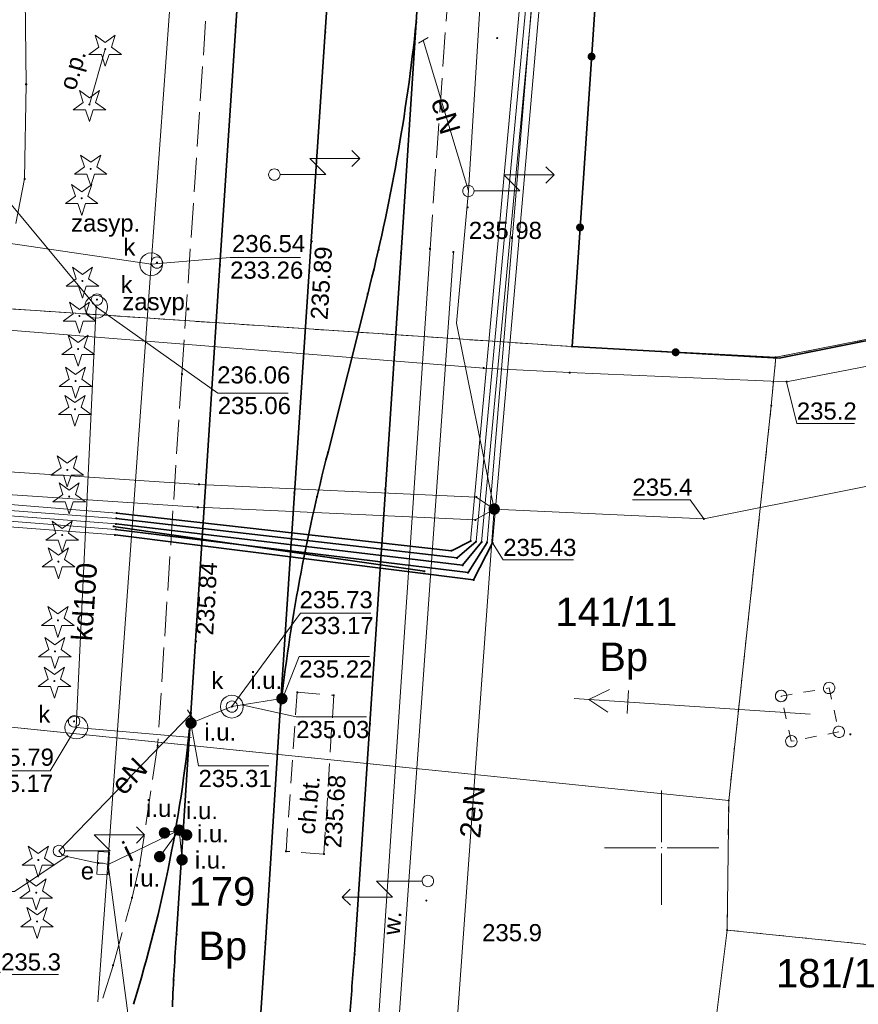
# Model space of a CAD drawing. Header units: metres. Extents: x 6603648 to 6604252, y 5739748 to 5740166.
# Tile 86 of 114: x 6604172 to 6604209, y 5739793 to 5739836. Entities that reach past the tile are written whole.
import ezdxf
from ezdxf.enums import TextEntityAlignment as Align

# ---------------------------------------------------------------- set-up
doc = ezdxf.new("R2010")
doc.units = ezdxf.units.M
doc.header["$PDSIZE"] = 0.75
for name, pattern in [('ARK_LIN', [50, 50, 0]), ('PRZER1-1', [1, 0.5, -0.5]), ('PRZER2-1', [1.5, 1, -0.5]), ('PRZER3-1', [2, 1.5, -0.5])]:
    doc.linetypes.add(name, pattern=pattern)
doc.layers.get('0').update_dxf_attribs({"linetype": 'CONTINUOUS'})
for name, color, linetype, lineweight, true_color in [('GEPPGD', 7, 'CONTINUOUS', 18, 0x008000), ('GESDZI', 7, 'CONTINUOUS', 18, 0x008000), ('GESDZI_O', 7, 'CONTINUOUS', 18, 0x008000), ('GESUZY', 7, 'CONTINUOUS', 18, 0x008000), ('GESUZY_O', 7, 'CONTINUOUS', 18, 0x008000), ('GSLKOG', 7, 'CONTINUOUS', 35, 0x0a0909), ('GSLKOU', 7, 'CONTINUOUS', 18, 0x0a0909), ('GSLRIN', 7, 'CONTINUOUS', 18, 0x0a0909), ('GSLRIN_O', 7, 'CONTINUOUS', 18, 0x0a0909), ('GSLTTR', 7, 'CONTINUOUS', 35, 0x0a0909), ('GSPPRB', 7, 'CONTINUOUS', 18, 0x0a0909), ('GSPRDI', 7, 'CONTINUOUS', 18, 0x008000), ('GSPWPN', 7, 'CONTINUOUS', 13, 0x0a0909), ('GSPWPN_O', 7, 'CONTINUOUS', 13, 0x0a0909), ('GSPWPS', 7, 'CONTINUOUS', 13, 0x0a0909), ('GSPWPS_O', 7, 'CONTINUOUS', 13, 0x0a0909), ('GSSKOD', 7, 'CONTINUOUS', 18, 0x0a0909), ('GSSKOD_O', 7, 'CONTINUOUS', 18, 0x0a0909), ('GSSPDR', 7, 'CONTINUOUS', 18, 0x0a0909), ('GSSPDR_O', 7, 'CONTINUOUS', 18, 0x0a0909), ('GULENN', 1, 'CONTINUOUS', 18, 0xff0000), ('GULENN_O', 1, 'CONTINUOUS', 18, 0xff0000), ('GULEOR', 1, 'CONTINUOUS', 35, 0xff0000), ('GULESN', 1, 'CONTINUOUS', 18, 0xff0000), ('GULEWN', 1, 'CONTINUOUS', 18, 0xff0000), ('GULIPR', 7, 'CONTINUOUS', 18, 0x0a0909), ('GULIPR_O', 7, 'CONTINUOUS', 18, 0x0a0909), ('GULKDP', 7, 'CONTINUOUS', 18, 0x803300), ('GULKDP_O', 7, 'CONTINUOUS', 18, 0x803300), ('GUPESE', 7, 'CONTINUOUS', 18, 0x0a0909), ('GUPESE_O', 7, 'CONTINUOUS', 18, 0x0a0909), ('GUPEZC', 7, 'CONTINUOUS', 18, 0x0a0909), ('GUPISL', 7, 'CONTINUOUS', 18, 0x0a0909), ('GUPKSD', 7, 'CONTINUOUS', 18, 0x803300), ('GUPKWZ', 7, 'CONTINUOUS', 18, 0x0a0909), ('GUPKWZ_O', 7, 'CONTINUOUS', 18, 0x0a0909), ('GUSISL', 7, 'CONTINUOUS', 18, 0x0a0909)]:
    doc.layers.add(name, color=color, linetype=linetype, lineweight=lineweight, true_color=true_color)
for name, color, linetype, true_color in [('GUPESH', 1, 'CONTINUOUS', 0xff0000), ('GUPESH_O', 1, 'CONTINUOUS', 0xff0000), ('GUPEUI', 7, 'CONTINUOUS', 0x0a0909), ('GUPISH', 7, 'CONTINUOUS', 0x0a0909), ('GUPISH_O', 7, 'CONTINUOUS', 0x0a0909), ('GUPKSH', 7, 'CONTINUOUS', 0x803300), ('GUPKSH_O', 7, 'CONTINUOUS', 0x803300), ('GUPKUI', 7, 'CONTINUOUS', 0x0a0909), ('GUPKUI_O', 7, 'CONTINUOUS', 0x0a0909), ('GUPXUI', 7, 'CONTINUOUS', 0x0a0909), ('GUPXUI_O', 7, 'CONTINUOUS', 0x0a0909)]:
    doc.layers.add(name, color=color, linetype=linetype, true_color=true_color)
doc.layers.add('PKT_ARK', color=7, linetype='ARK_LIN', lineweight=18)
doc.styles.add('Arial', font='arial.ttf')

# ---------------------------------------------------------------- blocks, each defined once
blk = doc.blocks.new('GSPPRB0')
at = {"color": 0, "lineweight": 18}
blk.add_lwpolyline([(-0.007955, 0.0225), (0.007955, 0.0225), (0.0225, 0.007955), (0.0225, -0.007955), (0.007955, -0.0225), (-0.007955, -0.0225), (-0.0225, -0.007955), (-0.0225, 0.007955)], close=True, dxfattribs=at)
blk = doc.blocks.new('GSPWPN1')
blk.add_hatch(color=0).paths.add_polyline_path([(0, 0.045), (-0.011647, 0.043467), (-0.0225, 0.038971), (-0.03182, 0.03182), (-0.038971, 0.0225), (-0.043467, 0.011647), (-0.045, 0), (-0.043467, -0.011647), (-0.038971, -0.0225), (-0.03182, -0.03182), (-0.0225, -0.038971), (-0.011647, -0.043467), (0, -0.045), (0.011647, -0.043467), (0.0225, -0.038971), (0.03182, -0.03182), (0.038971, -0.0225), (0.043467, -0.011647), (0.045, 0), (0.043467, 0.011647), (0.038971, 0.0225), (0.03182, 0.03182), (0.0225, 0.038971), (0.011647, 0.043467)])
blk = doc.blocks.new('GSPWPS1')
blk.add_hatch(color=0).paths.add_polyline_path([(0, 0.045), (-0.011647, 0.043467), (-0.0225, 0.038971), (-0.03182, 0.03182), (-0.038971, 0.0225), (-0.043467, 0.011647), (-0.045, 0), (-0.043467, -0.011647), (-0.038971, -0.0225), (-0.03182, -0.03182), (-0.0225, -0.038971), (-0.011647, -0.043467), (0, -0.045), (0.011647, -0.043467), (0.0225, -0.038971), (0.03182, -0.03182), (0.038971, -0.0225), (0.043467, -0.011647), (0.045, 0), (0.043467, 0.011647), (0.038971, 0.0225), (0.03182, 0.03182), (0.0225, 0.038971), (0.011647, 0.043467)])
blk = doc.blocks.new('GUPISL1_5')
at = {"color": 0}
for points in [[(3.396745, 1.05234), (3.75, 0.7), (3.396745, 0.34766)], [(0.25, 0), (2.25, 0), (1.55, 0.7), (3.75, 0.7)]]:
    blk.add_lwpolyline(points, dxfattribs=at)
blk.add_lwpolyline([(0.25, 0), (0.241481, -0.064705), (0.216506, -0.125), (0.176777, -0.176777), (0.125, -0.216506), (0.064705, -0.241481), (0, -0.25), (-0.064705, -0.241481), (-0.125, -0.216506), (-0.176777, -0.176777), (-0.216506, -0.125), (-0.241481, -0.064705), (-0.25, 0), (-0.241481, 0.064705), (-0.216506, 0.125), (-0.176777, 0.176777), (-0.125, 0.216506), (-0.064705, 0.241481), (0, 0.25), (0.064705, 0.241481), (0.125, 0.216506), (0.176777, 0.176777), (0.216506, 0.125), (0.241481, 0.064705)], close=True, dxfattribs=at)
blk = doc.blocks.new('GUPESH1')
blk.add_hatch(color=0).paths.add_polyline_path([(0, 0.045), (-0.011647, 0.043467), (-0.0225, 0.038971), (-0.03182, 0.03182), (-0.038971, 0.0225), (-0.043467, 0.011647), (-0.045, 0), (-0.043467, -0.011647), (-0.038971, -0.0225), (-0.03182, -0.03182), (-0.0225, -0.038971), (-0.011647, -0.043467), (0, -0.045), (0.011647, -0.043467), (0.0225, -0.038971), (0.03182, -0.03182), (0.038971, -0.0225), (0.043467, -0.011647), (0.045, 0), (0.043467, 0.011647), (0.038971, 0.0225), (0.03182, 0.03182), (0.0225, 0.038971), (0.011647, 0.043467)])
blk = doc.blocks.new('GUPEUI1')
blk.add_hatch(color=0).paths.add_polyline_path([(0, 0.25), (-0.064705, 0.241481), (-0.125, 0.216506), (-0.176777, 0.176777), (-0.216506, 0.125), (-0.241481, 0.064705), (-0.25, 0), (-0.241481, -0.064705), (-0.216506, -0.125), (-0.176777, -0.176777), (-0.125, -0.216506), (-0.064705, -0.241481), (0, -0.25), (0.064705, -0.241481), (0.125, -0.216506), (0.176777, -0.176777), (0.216506, -0.125), (0.241481, -0.064705), (0.25, 0), (0.241481, 0.064705), (0.216506, 0.125), (0.176777, 0.176777), (0.125, 0.216506), (0.064705, 0.241481)])
blk = doc.blocks.new('GSPRDI1')
blk.add_hatch(color=0).paths.add_polyline_path([(-0.045, 0), (-0.042798, -0.013906), (-0.036406, -0.02645), (-0.02645, -0.036406), (-0.013906, -0.042798), (0, -0.045), (0.013906, -0.042798), (0.02645, -0.036406), (0.036406, -0.02645), (0.042798, -0.013906), (0.045, 0), (0.042798, 0.013906), (0.036406, 0.02645), (0.02645, 0.036406), (0.013906, 0.042798), (0, 0.045), (-0.013906, 0.042798), (-0.02645, 0.036406), (-0.036406, 0.02645), (-0.042798, 0.013906)])
at = {"color": 0}
blk.add_lwpolyline([(0.088531, -0.272471), (-0.231778, -0.713338), (-0.231778, -0.168396), (-0.750048, 0), (-0.231778, 0.168396), (-0.231778, 0.713338), (0.088531, 0.272471), (0.606801, 0.440867), (0.286493, 0), (0.606801, -0.440867)], close=True, dxfattribs=at)
blk = doc.blocks.new('GUPKWZ1_1')
at = {"color": 0}
blk.add_lwpolyline([(0.25, 0), (0.241481, -0.064705), (0.216506, -0.125), (0.176777, -0.176777), (0.125, -0.216506), (0.064705, -0.241481), (0, -0.25), (-0.064705, -0.241481), (-0.125, -0.216506), (-0.176777, -0.176777), (-0.216506, -0.125), (-0.241481, -0.064705), (-0.25, 0), (-0.241481, 0.064705), (-0.216506, 0.125), (-0.176777, 0.176777), (-0.125, 0.216506), (-0.064705, 0.241481), (0, 0.25), (0.064705, 0.241481), (0.125, 0.216506), (0.176777, 0.176777), (0.216506, 0.125), (0.241481, 0.064705)], close=True, dxfattribs=at)
blk = doc.blocks.new('GUPKSD1_1')
at = {"color": 0}
blk.add_lwpolyline([(0.5, 0), (0.482963, -0.12941), (0.433013, -0.25), (0.353553, -0.353553), (0.25, -0.433013), (0.12941, -0.482963), (0, -0.5), (-0.12941, -0.482963), (-0.25, -0.433013), (-0.353553, -0.353553), (-0.433013, -0.25), (-0.482963, -0.12941), (-0.5, 0), (-0.482963, 0.12941), (-0.433013, 0.25), (-0.353553, 0.353553), (-0.25, 0.433013), (-0.12941, 0.482963), (0, 0.5), (0.12941, 0.482963), (0.25, 0.433013), (0.353553, 0.353553), (0.433013, 0.25), (0.482963, 0.12941)], close=True, dxfattribs=at)
blk = doc.blocks.new('GUPEZC1')
at = {"color": 0}
blk.add_lwpolyline([(0, 0.25), (0, -0.25)], dxfattribs=at)
blk = doc.blocks.new('GEPPGD1_2')
blk.add_hatch(color=0).paths.add_polyline_path([(-0.045, 0), (-0.042798, -0.013906), (-0.036406, -0.02645), (-0.02645, -0.036406), (-0.013906, -0.042798), (0, -0.045), (0.013906, -0.042798), (0.02645, -0.036406), (0.036406, -0.02645), (0.042798, -0.013906), (0.045, 0), (0.042798, 0.013906), (0.036406, 0.02645), (0.02645, 0.036406), (0.013906, 0.042798), (0, 0.045), (-0.013906, 0.042798), (-0.02645, 0.036406), (-0.036406, 0.02645), (-0.042798, 0.013906)])
blk = doc.blocks.new('GUPKSH1')
blk.add_hatch(color=0).paths.add_polyline_path([(0, 0.045), (-0.011647, 0.043467), (-0.0225, 0.038971), (-0.03182, 0.03182), (-0.038971, 0.0225), (-0.043467, 0.011647), (-0.045, 0), (-0.043467, -0.011647), (-0.038971, -0.0225), (-0.03182, -0.03182), (-0.0225, -0.038971), (-0.011647, -0.043467), (0, -0.045), (0.011647, -0.043467), (0.0225, -0.038971), (0.03182, -0.03182), (0.038971, -0.0225), (0.043467, -0.011647), (0.045, 0), (0.043467, 0.011647), (0.038971, 0.0225), (0.03182, 0.03182), (0.0225, 0.038971), (0.011647, 0.043467)])
blk = doc.blocks.new('GULEWN1')
at = {"color": 0}
for points in [[(8, 0.5), (8, -0.5)], [(8.841081, 0.5), (9.707107, 0), (8.841081, -0.5)], [(0, 0), (10.35, 0)]]:
    blk.add_lwpolyline(points, dxfattribs=at)
blk = doc.blocks.new('GSLKOG2')
blk.add_hatch(color=0).paths.add_polyline_path([(0, 0.175), (-0.045293, 0.169037), (-0.0875, 0.151554), (-0.123744, 0.123744), (-0.151554, 0.0875), (-0.169037, 0.045293), (-0.175, 0), (-0.169037, -0.045293), (-0.151554, -0.0875), (-0.123744, -0.123744), (-0.0875, -0.151554), (-0.045293, -0.169037), (0, -0.175), (0.045293, -0.169037), (0.0875, -0.151554), (0.123744, -0.123744), (0.151554, -0.0875), (0.169037, -0.045293), (0.175, 0), (0.169037, 0.045293), (0.151554, 0.0875), (0.123744, 0.123744), (0.0875, 0.151554), (0.045293, 0.169037)])
blk = doc.blocks.new('GUSISL2_1')
at = {"color": 0}
blk.add_lwpolyline([(0.25, 0), (0.241481, -0.064705), (0.216506, -0.125), (0.176777, -0.176777), (0.125, -0.216506), (0.064705, -0.241481), (0, -0.25), (-0.064705, -0.241481), (-0.125, -0.216506), (-0.176777, -0.176777), (-0.216506, -0.125), (-0.241481, -0.064705), (-0.25, 0), (-0.241481, 0.064705), (-0.216506, 0.125), (-0.176777, 0.176777), (-0.125, 0.216506), (-0.064705, 0.241481), (0, 0.25), (0.064705, 0.241481), (0.125, 0.216506), (0.176777, 0.176777), (0.216506, 0.125), (0.241481, 0.064705)], close=True, dxfattribs=at)
blk = doc.blocks.new('ASS_SYM', base_point=(826.5, 303.25))
at = {"layer": 'PKT_ARK'}
for p, q in [((826.5, 303.5), (826.5, 305.75)), ((826.25, 303.25), (824, 303.25)), ((826.75, 303.25), (829, 303.25)), ((826.5, 303), (826.5, 300.75))]:
    blk.add_line(p, q, dxfattribs=at)
blk.add_point((826.5, 303.25), dxfattribs=at)
blk.add_point((826.5, 303.25), dxfattribs=at)
blk = doc.blocks.new('GUPXUI1')
blk.add_hatch(color=0).paths.add_polyline_path([(0, 0.25), (-0.064705, 0.241481), (-0.125, 0.216506), (-0.176777, 0.176777), (-0.216506, 0.125), (-0.241481, 0.064705), (-0.25, 0), (-0.241481, -0.064705), (-0.216506, -0.125), (-0.176777, -0.176777), (-0.125, -0.216506), (-0.064705, -0.241481), (0, -0.25), (0.064705, -0.241481), (0.125, -0.216506), (0.176777, -0.176777), (0.216506, -0.125), (0.241481, -0.064705), (0.25, 0), (0.241481, 0.064705), (0.216506, 0.125), (0.176777, 0.176777), (0.125, 0.216506), (0.064705, 0.241481)])
blk = doc.blocks.new('GUPESE1')
at = {"color": 0}
blk.add_lwpolyline([(-0.5, -0.25), (-0.5, 0.25), (0.5, 0.25), (0.5, -0.25)], close=True, dxfattribs=at)
blk = doc.blocks.new('GUPISH1')
blk.add_hatch(color=0).paths.add_polyline_path([(0, 0.045), (-0.011647, 0.043467), (-0.0225, 0.038971), (-0.03182, 0.03182), (-0.038971, 0.0225), (-0.043467, 0.011647), (-0.045, 0), (-0.043467, -0.011647), (-0.038971, -0.0225), (-0.03182, -0.03182), (-0.0225, -0.038971), (-0.011647, -0.043467), (0, -0.045), (0.011647, -0.043467), (0.0225, -0.038971), (0.03182, -0.03182), (0.038971, -0.0225), (0.043467, -0.011647), (0.045, 0), (0.043467, 0.011647), (0.038971, 0.0225), (0.03182, 0.03182), (0.0225, 0.038971), (0.011647, 0.043467)])
blk = doc.blocks.new('GUPKUI1')
blk.add_hatch(color=0).paths.add_polyline_path([(0, 0.25), (-0.064705, 0.241481), (-0.125, 0.216506), (-0.176777, 0.176777), (-0.216506, 0.125), (-0.241481, 0.064705), (-0.25, 0), (-0.241481, -0.064705), (-0.216506, -0.125), (-0.176777, -0.176777), (-0.125, -0.216506), (-0.064705, -0.241481), (0, -0.25), (0.064705, -0.241481), (0.125, -0.216506), (0.176777, -0.176777), (0.216506, -0.125), (0.241481, -0.064705), (0.25, 0), (0.241481, 0.064705), (0.216506, 0.125), (0.176777, 0.176777), (0.125, 0.216506), (0.064705, 0.241481)])

msp = doc.modelspace()

# ---------------------------------------------------------------- linework, layer by layer
at = {"layer": 'GESDZI', "color": 96, "linetype": 'Continuous', "lineweight": 18, "true_color": 0x008000}
for p, q in [((6604162.1, 5739806.24), (6604202.94, 5739802.07)), ((6604202.94, 5739802.07), (6604202.87, 5739796.39)), ((6604202.253, 5739791.448), (6604202.87, 5739796.39)), ((6604202.87, 5739796.39), (6604218.25, 5739794.82))]:
    msp.add_line(p, q, dxfattribs=at)
msp.add_lwpolyline([(6604226.418, 5739825.71), (6604205, 5739821.48), (6604196.08, 5739821.95), (6604198.07, 5739851.9), (6604198.87, 5739863.88), (6604199.76, 5739877.24), (6604201.1, 5739896.98), (6604202.44, 5739916.9), (6604203.44, 5739931.58), (6604203.8, 5739936.9), (6604205.14, 5739956.67), (6604205.71, 5739965.06), (6604208.38, 5740004.99), (6604211.14, 5740049.68), (6604225.19, 5740023.63), (6604238.131, 5739999.936)], dxfattribs=at)
for points in [[(6604196.08, 5739821.95), (6604163.88, 5739824.11), (6604151.94, 5739824.9), (6604128.92, 5739826.44), (6604129.12, 5739829.44), (6604131.15, 5739859.81), (6604131.95, 5739871.82), (6604134.09, 5739903.98), (6604135.4, 5739923.52), (6604136.19, 5739935.43), (6604162.47, 5739933.62), (6604172.74, 5739932.92), (6604174.97, 5739932.82), (6604197.3, 5739931.89), (6604203.44, 5739931.58), (6604202.44, 5739916.9), (6604201.1, 5739896.98), (6604199.76, 5739877.24), (6604198.87, 5739863.88), (6604198.07, 5739851.9)], [(6604202.94, 5739802.07), (6604162.1, 5739806.24), (6604163.88, 5739824.11), (6604196.08, 5739821.95), (6604205, 5739821.48), (6604204.8, 5739819.36)], [(6604202.94, 5739802.07), (6604162.1, 5739806.24), (6604163.88, 5739824.11), (6604196.08, 5739821.95), (6604205, 5739821.48), (6604204.8, 5739819.36)]]:
    msp.add_lwpolyline(points, close=True, dxfattribs=at)
at = {"layer": 'GESUZY', "color": 96, "linetype": 'PRZER1-1', "lineweight": 18, "true_color": 0x008000}
for points in [[(6604226.418, 5739825.71), (6604205, 5739821.48), (6604196.08, 5739821.95), (6604163.88, 5739824.11), (6604151.94, 5739824.9), (6604128.92, 5739826.44), (6604111.39, 5739827.61), (6604062.77, 5739830.84), (6604014.55, 5739834.06)], [(6604014.55, 5739834.06), (6604062.77, 5739830.84), (6604111.39, 5739827.61), (6604128.92, 5739826.44), (6604151.94, 5739824.9), (6604163.88, 5739824.11), (6604196.08, 5739821.95), (6604205, 5739821.48), (6604204.8, 5739819.36), (6604202.94, 5739802.07), (6604202.87, 5739796.39), (6604218.25, 5739794.82), (6604224.325, 5739794.2)]]:
    msp.add_lwpolyline(points, dxfattribs=at)
at = {"layer": 'GSLKOG', "color": 18, "linetype": 'Continuous', "lineweight": 35, "true_color": 0x0a0909}
msp.add_lwpolyline([(6604203.434, 5739931.663), (6604199.803, 5739877.279), (6604196.081, 5739821.954), (6604205.153, 5739821.446), (6604216.461, 5739823.703), (6604220.376, 5739824.491), (6604226.418, 5739825.699)], dxfattribs=at)
at = {"layer": 'GSLKOU', "color": 18, "linetype": 'PRZER3-1', "lineweight": 18, "true_color": 0x0a0909}
for points in [[(6604179.001, 5739820.741), (6604180.789, 5739847.292)], [(6604189.864, 5739826.23), (6604191.305, 5739846.643)], [(6604179.001, 5739820.741), (6604177.937, 5739804.467)], [(6604177.937, 5739804.467), (6604177.153, 5739799.21)], [(6604176.821, 5739797.813), (6604177.153, 5739799.21)], [(6604175.99, 5739794.846), (6604176.821, 5739797.813)], [(6604175.99, 5739794.846), (6604175.488, 5739793.237)]]:
    msp.add_lwpolyline(points, dxfattribs=at)
at = {"layer": 'GSLRIN', "color": 18, "linetype": 'Continuous', "lineweight": 18, "true_color": 0x0a0909}
msp.add_lwpolyline([(6604175.645, 5739834.977), (6604174.954, 5739832.552)], dxfattribs=at)
at = {"layer": 'GSLTTR', "color": 18, "linetype": 'Continuous', "lineweight": 35, "true_color": 0x0a0909}
for points in [[(6604196.58, 5740019.74, 0.000769), (6604198.72, 5740005.74, -0.02865), (6604199.54, 5739995.53, -0.020657), (6604199.33, 5739987.73), (6604198.71, 5739978.9), (6604197.66, 5739963.2), (6604196.69, 5739948.38), (6604195.64, 5739932.58), (6604194.62, 5739917.29), (6604189.92, 5739846.31), (6604189.26, 5739836.16)], [(6604189.26, 5739836.16, -0.036187), (6604187.14, 5739824.25), (6604185.4, 5739817.32, 0.036031), (6604183.31, 5739806.03)], [(6604189.26, 5739836.16), (6604188.6, 5739826.05), (6604187.91, 5739815.69), (6604187.23, 5739805.43), (6604186.56, 5739795.33, 0.005703), (6604186.351, 5739792.511)], [(6604179.4, 5739805.9, -0.052527), (6604176.882, 5739793.144)], [(6604179.4, 5739805.9), (6604178.77, 5739796.21, 0.010114), (6604178.587, 5739793.03)]]:
    msp.add_lwpolyline(points, format="xyb", dxfattribs=at)
for points in [[(6604179.4, 5739805.9), (6604180.67, 5739825.52), (6604181.36, 5739835.99), (6604182.09, 5739846.88), (6604185.647, 5739902.516), (6604186.9, 5739918.05), (6604187.92, 5739933.43), (6604188.92, 5739948.89), (6604189.91, 5739963.94), (6604190.85, 5739978.36), (6604191.56, 5739989.07)], [(6604193.62, 5739960.65), (6604192.83, 5739948.66), (6604191.77, 5739932.73), (6604190.75, 5739917.53), (6604189.595, 5739902.317), (6604188.191, 5739880.835), (6604186.432, 5739855.239), (6604186.02, 5739846.55), (6604185.28, 5739835.73), (6604184.58, 5739825.24), (6604183.93, 5739815.53), (6604183.31, 5739806.03)], [(6604183.31, 5739806.03), (6604182.66, 5739795.84), (6604182.457, 5739792.771)]]:
    msp.add_lwpolyline(points, dxfattribs=at)
at = {"layer": 'GSSKOD', "color": 18, "linetype": 'PRZER2-1', "lineweight": 18, "true_color": 0x0a0909}
msp.add_lwpolyline([(6604184.05, 5739806.81), (6604185.65, 5739806.68), (6604185.22, 5739799.72), (6604183.56, 5739799.84)], close=True, dxfattribs=at)
at = {"layer": 'GSSPDR', "color": 18, "linetype": 'Continuous', "lineweight": 18, "true_color": 0x0a0909}
msp.add_line((6604187.612, 5739792.427), (6604189.864, 5739826.23), dxfattribs=at)
msp.add_line((6604187.612, 5739792.427), (6604189.864, 5739826.23), dxfattribs=at)
msp.add_lwpolyline([(6604190.887, 5739826.091), (6604188.493, 5739792.368)], dxfattribs=at)
msp.add_lwpolyline([(6604190.887, 5739826.091), (6604188.493, 5739792.368)], dxfattribs=at)
at = {"layer": 'GULENN', "color": 1, "linetype": 'Continuous', "lineweight": 18, "true_color": 0xff0000}
for p, q in [((6604172.185, 5739833.437), (6604172.126, 5739837.887)), ((6604172.118, 5739829.295), (6604172.185, 5739833.437)), ((6604171.727, 5739827.347), (6604172.118, 5739829.295))]:
    msp.add_line(p, q, dxfattribs=at)
for points in [[(6604193.41, 5739858.868), (6604191.543, 5739828.764), (6604191.029, 5739822.973), (6604192.675, 5739814.832)], [(6604191.543, 5739828.764), (6604189.568, 5739835.364)], [(6603973.499, 5739830.243), (6604026.863, 5739825.176), (6604060.101, 5739824.187), (6604091.152, 5739821.03), (6604119.918, 5739819.905), (6604179.756, 5739815.914), (6604191.887, 5739815.357), (6604192.675, 5739814.832), (6604191.841, 5739814.358), (6604179.7, 5739814.915), (6604119.852, 5739818.907), (6604091.175, 5739819.879), (6604060.013, 5739823.177), (6604026.776, 5739824.131), (6603976.609, 5739828.962)], [(6604192.675, 5739814.832), (6604201.854, 5739814.398), (6604225.987, 5739819.221)], [(6604191.035, 5739792.198), (6604192.675, 5739814.832)], [(6604173.619, 5739799.859), (6604179.376, 5739805.831)], [(6604175.56, 5739799.32), (6604175.34, 5739799.33), (6604173.98, 5739799.62), (6604173.78, 5739799.68), (6604173.619, 5739799.859), (6604179.376, 5739805.831)]]:
    msp.add_lwpolyline(points, dxfattribs=at)
at = {"layer": 'GULEOR', "color": 1, "linetype": 'Continuous', "lineweight": 35, "true_color": 0xff0000}
for points in [[(6604176.15, 5739814.66), (6604190.8, 5739813.01), (6604191.64, 5739813.43)], [(6604176.01, 5739814.07), (6604189.62, 5739812.11)], [(6604176.12, 5739814.18), (6604191.29, 5739812.37), (6604192.12, 5739813.39)], [(6604176.13, 5739814.42), (6604191.05, 5739812.69), (6604191.88, 5739813.41)], [(6604176.08, 5739813.7), (6604191.77, 5739811.73), (6604192.6, 5739813.35)], [(6604176.1, 5739813.94), (6604191.53, 5739812.05), (6604192.36, 5739813.37)]]:
    msp.add_lwpolyline(points, dxfattribs=at)
at = {"layer": 'GULESN', "color": 1, "linetype": 'Continuous', "lineweight": 18, "true_color": 0xff0000}
for points in [[(6604026.45, 5739823.5), (6604051.96, 5739823.07), (6604056.14, 5739822.84), (6604061.28, 5739822.56), (6604155.65, 5739815.88), (6604156.86, 5739815.58), (6604171.29, 5739814.55), (6604176.12, 5739814.18), (6604191.29, 5739812.37), (6604192.12, 5739813.39), (6604197.15, 5739867.07), (6604196.52, 5739867.76), (6604195.409, 5739868.135)], [(6604026.49, 5739823.59), (6604051.97, 5739823.18), (6604056.14, 5739822.94), (6604061.29, 5739822.69), (6604155.65, 5739816.03), (6604156.89, 5739815.75), (6604171.3, 5739814.79), (6604176.13, 5739814.42), (6604191.05, 5739812.69), (6604191.88, 5739813.41), (6604196.86, 5739867.03), (6604196.46, 5739867.66), (6604195.396, 5739868.077)], [(6604026.52, 5739823.68), (6604051.97, 5739823.29), (6604056.14, 5739823.05), (6604061.3, 5739822.81), (6604155.65, 5739816.17), (6604156.92, 5739815.92), (6604171.31, 5739815.04), (6604176.15, 5739814.66), (6604190.8, 5739813.01), (6604191.64, 5739813.43), (6604196.56, 5739866.98), (6604196.4, 5739867.56), (6604195.383, 5739868.017)], [(6604026.38, 5739823.31), (6604051.95, 5739822.85), (6604056.13, 5739822.64), (6604061.26, 5739822.31), (6604155.65, 5739815.55), (6604156.8, 5739815.23), (6604171.27, 5739814.07), (6604176.08, 5739813.7), (6604191.77, 5739811.73), (6604192.6, 5739813.35), (6604196.43, 5739857.34), (6604193.86, 5739858.6), (6604193.41, 5739858.868)], [(6604026.41, 5739823.4), (6604051.95, 5739822.96), (6604056.13, 5739822.74), (6604061.27, 5739822.43), (6604155.65, 5739815.71), (6604156.83, 5739815.41), (6604171.28, 5739814.31), (6604176.1, 5739813.94), (6604191.53, 5739812.05), (6604192.36, 5739813.37), (6604195.98, 5739857.17), (6604193.86, 5739858.6), (6604193.41, 5739858.868)]]:
    msp.add_lwpolyline(points, dxfattribs=at)
at = {"layer": 'GULEWN', "color": 1, "linetype": 'Continuous', "lineweight": 18, "true_color": 0xff0000}
msp.add_lwpolyline([(6604226.335, 5739824.455), (6604205.474, 5739820.412), (6604195.974, 5739820.812), (6604192.209, 5739821.01), (6604138.811, 5739825.276), (6604128.843, 5739825.341), (6604126.841, 5739825.372), (6604113.368, 5739826.26), (6604083.426, 5739828.183), (6604053.491, 5739830.206), (6604029.54, 5739831.784)], dxfattribs=at)
at = {"layer": 'GULIPR', "color": 18, "linetype": 'Continuous', "lineweight": 18, "true_color": 0x0a0909}
for points in [[(6604175.56, 5739799.32), (6604175.78, 5739799.27), (6604178.88, 5739800.77)], [(6604178.88, 5739800.77), (6604178.03, 5739799.61)], [(6604178.88, 5739800.77), (6604178.24, 5739800.65)], [(6604178.88, 5739800.77), (6604179.01, 5739799.47)]]:
    msp.add_lwpolyline(points, dxfattribs=at)
at = {"layer": 'GULKDP', "color": 36, "linetype": 'Continuous', "lineweight": 18, "true_color": 0x803300}
for points in [[(6604184.416, 5739927.821), (6604181.953, 5739894.515), (6604180.468, 5739864.309), (6604178.575, 5739838.239), (6604177.655, 5739825.555), (6604175.32, 5739793.249)], [(6604177.655, 5739825.555), (6604149.875, 5739829.64)], [(6604179.421, 5739804.826), (6604174.381, 5739805.265), (6604175.251, 5739823.687), (6604170.865, 5739828.95)], [(6604181.19, 5739806.18), (6604183.38, 5739806.53)], [(6604179.4, 5739805.46), (6604181.19, 5739806.18)]]:
    msp.add_lwpolyline(points, dxfattribs=at)
at = {"layer": 'GUPESH_O', "color": 1, "linetype": 'Continuous', "lineweight": 13, "true_color": 0xff0000, "flags": 128}
for points in [[(6604205.474, 5739820.412), (6604205.921, 5739818.577), (6604208.441, 5739818.582)], [(6604201.854, 5739814.398), (6604201.246, 5739815.244), (6604198.726, 5739815.244)], [(6604192.6, 5739813.35), (6604193.069, 5739812.607), (6604196.149, 5739812.607)], [(6604173.981, 5739799.625), (6604171.671, 5739798.081), (6604169.151, 5739798.081)], [(6604170.129, 5739796.298), (6604171.087, 5739794.451), (6604173.607, 5739794.451)]]:
    msp.add_lwpolyline(points, dxfattribs=at)
at = {"layer": 'GUPISH_O', "color": 18, "linetype": 'Continuous', "lineweight": 13, "true_color": 0x0a0909, "flags": 128}
msp.add_lwpolyline([(6604175.78, 5739799.27), (6604176.769, 5739791.76), (6604179.849, 5739791.76)], dxfattribs=at)
at = {"layer": 'GUPKSH_O', "color": 36, "linetype": 'Continuous', "lineweight": 13, "true_color": 0x803300, "flags": 128}
for points in [[(6604177.655, 5739825.555), (6604181.112, 5739825.846), (6604184.192, 5739825.846)], [(6604175.251, 5739823.687), (6604180.572, 5739819.914), (6604183.652, 5739819.914)], [(6604181.19, 5739806.18), (6604184.192, 5739810.277), (6604187.272, 5739810.277)], [(6604183.406, 5739806.516), (6604184.139, 5739808.377), (6604187.219, 5739808.377)], [(6604181.681, 5739806.245), (6604184.005, 5739805.727), (6604187.085, 5739805.727)], [(6604179.4, 5739805.46), (6604179.729, 5739803.58), (6604182.809, 5739803.58)], [(6604173.243, 5739803.365), (6604174.381, 5739805.265)], [(6604170.163, 5739803.365), (6604173.243, 5739803.365)]]:
    msp.add_lwpolyline(points, dxfattribs=at)
at = {"layer": 'GUSISL', "color": 18, "linetype": 'PRZER1-1', "lineweight": 18, "true_color": 0x0a0909}
msp.add_lwpolyline([(6604205.23, 5739806.645), (6604207.334, 5739806.997), (6604207.762, 5739805.075), (6604205.68, 5739804.663)], close=True, dxfattribs=at)

# ---------------------------------------------------------------- block references
at = {"layer": 'GEPPGD', "color": 96, "linetype": 'Continuous', "lineweight": 18, "true_color": 0x008000, "rotation": 90}
for p in [(6604196.08, 5739821.95), (6604205, 5739821.48), (6604204.8, 5739819.36), (6604202.94, 5739802.07), (6604202.87, 5739796.39)]:
    msp.add_blockref('GEPPGD1_2', p, dxfattribs=at)
at = {"layer": 'GSLKOG', "color": 18, "linetype": 'Continuous', "lineweight": 35, "true_color": 0x0a0909}
for p, rotation in [((6604196.935, 5739834.65), 266.1516024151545), ((6604196.935, 5739834.65), 266.1516024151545), ((6604196.432, 5739827.167), 266.1516024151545), ((6604196.432, 5739827.167), 266.1516024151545), ((6604200.617, 5739821.7), 356.7938528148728), ((6604200.617, 5739821.7), 356.7938528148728)]:
    msp.add_blockref('GSLKOG2', p, dxfattribs=dict(at, rotation=rotation))
at = {"layer": 'GSPPRB', "color": 18, "linetype": 'Continuous', "lineweight": 18, "true_color": 0x0a0909, "rotation": 90}
for p in [(6604189.26, 5739836.16), (6604181.36, 5739835.99), (6604185.28, 5739835.73), (6604172.185, 5739833.437), (6604172.118, 5739829.295), (6604187.61, 5739826.2), (6604189.864, 5739826.23), (6604188.6, 5739826.05), (6604190.887, 5739826.091), (6604180.67, 5739825.52), (6604184.58, 5739825.24), (6604187.14, 5739824.25), (6604196.081, 5739821.954), (6604192.209, 5739821.01), (6604179.001, 5739820.741), (6604195.974, 5739820.812), (6604185.4, 5739817.32), (6604179.756, 5739815.914), (6604183.93, 5739815.53), (6604184.92, 5739815.38), (6604187.91, 5739815.69), (6604191.887, 5739815.357), (6604179.7, 5739814.915), (6604176.15, 5739814.66), (6604176.01, 5739814.07), (6604176.12, 5739814.18), (6604176.13, 5739814.42), (6604191.841, 5739814.358), (6604176.08, 5739813.7), (6604176.1, 5739813.94), (6604191.64, 5739813.43), (6604191.88, 5739813.41), (6604192.12, 5739813.39), (6604192.36, 5739813.37), (6604192.6, 5739813.35), (6604190.8, 5739813.01), (6604191.05, 5739812.69), (6604191.29, 5739812.37), (6604189.62, 5739812.11), (6604191.53, 5739812.05), (6604191.77, 5739811.73), (6604184.05, 5739806.81), (6604185.65, 5739806.68), (6604179.4, 5739805.9), (6604183.31, 5739806.03), (6604187.23, 5739805.43), (6604177.937, 5739804.467), (6604183.56, 5739799.84), (6604185.22, 5739799.72), (6604175.34, 5739799.33), (6604177.153, 5739799.21), (6604176.821, 5739797.813), (6604177.78, 5739796.35), (6604178.77, 5739796.21), (6604182.66, 5739795.84), (6604186.56, 5739795.33), (6604175.99, 5739794.846), (6604178.64, 5739794.21)]:
    msp.add_blockref('GSPPRB0', p, dxfattribs=at)
at = {"layer": 'GSPRDI', "color": 96, "linetype": 'Continuous', "lineweight": 18, "true_color": 0x008000, "rotation": 90}
for p in [(6604175.645, 5739834.977), (6604174.954, 5739832.552), (6604175.01, 5739829.733), (6604174.616, 5739828.445), (6604174.648, 5739824.825), (6604174.519, 5739823.292), (6604174.458, 5739821.84), (6604174.346, 5739820.438), (6604174.321, 5739819.207), (6604173.984, 5739816.55), (6604174.068, 5739815.381), (6604173.761, 5739813.695), (6604173.595, 5739812.531), (6604173.576, 5739809.96), (6604173.444, 5739808.597), (6604173.42, 5739807.297), (6604172.717, 5739799.461), (6604172.625, 5739798.029), (6604172.661, 5739796.769)]:
    msp.add_blockref('GSPRDI1', p, dxfattribs=at)
at = {"layer": 'GSPWPN', "color": 18, "linetype": 'Continuous', "lineweight": 13, "true_color": 0x0a0909, "rotation": 90}
for p in [(6604208.264, 5739804.968), (6604189.701, 5739797.688)]:
    msp.add_blockref('GSPWPN1', p, dxfattribs=at)
at = {"layer": 'GSPWPS', "color": 18, "linetype": 'Continuous', "lineweight": 13, "true_color": 0x0a0909, "rotation": 90}
for p in [(6604192.804, 5739835.459), (6604191.513, 5739828.044), (6604184.69, 5739826.56), (6604179.62, 5739809.04), (6604185.22, 5739799.72)]:
    msp.add_blockref('GSPWPS1', p, dxfattribs=at)
at = {"layer": 'GULEWN', "color": 1, "linetype": 'Continuous', "lineweight": 18, "true_color": 0xff0000, "rotation": 176.2286277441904}
msp.add_blockref('GULEWN1', (6604206.505, 5739805.855), dxfattribs=at)
at = {"layer": 'GUPESE', "color": 18, "linetype": 'Continuous', "lineweight": 18, "true_color": 0x0a0909, "rotation": 266.5412828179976}
msp.add_blockref('GUPESE1', (6604175.56, 5739799.32), dxfattribs=at)
at = {"layer": 'GUPESH', "color": 1, "linetype": 'Continuous', "lineweight": 5, "true_color": 0xff0000, "rotation": 90}
for p in [(6604172.118, 5739829.295), (6604205.474, 5739820.412), (6604176.15, 5739814.66), (6604176.01, 5739814.07), (6604176.12, 5739814.18), (6604176.13, 5739814.42), (6604201.854, 5739814.398), (6604176.08, 5739813.7), (6604176.1, 5739813.94), (6604191.64, 5739813.43), (6604191.88, 5739813.41), (6604192.12, 5739813.39), (6604192.36, 5739813.37), (6604192.6, 5739813.35), (6604190.8, 5739813.01), (6604191.05, 5739812.69), (6604191.29, 5739812.37), (6604189.62, 5739812.11), (6604191.53, 5739812.05), (6604191.77, 5739811.73), (6604173.98, 5739799.62), (6604175.34, 5739799.33), (6604175.34, 5739799.33)]:
    msp.add_blockref('GUPESH1', p, dxfattribs=at)
at = {"layer": 'GUPEUI', "color": 18, "linetype": 'Continuous', "lineweight": 5, "true_color": 0x0a0909, "rotation": 90}
msp.add_blockref('GUPEUI1', (6604192.675, 5739814.832), dxfattribs=at)
at = {"layer": 'GUPEZC', "color": 18, "linetype": 'Continuous', "lineweight": 18, "true_color": 0x0a0909}
for p, rotation in [((6604189.568, 5739835.364), 301.168484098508), ((6604179.376, 5739805.831), 30.59595965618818)]:
    msp.add_blockref('GUPEZC1', p, dxfattribs=dict(at, rotation=rotation))
at = {"layer": 'GUPISH', "color": 18, "linetype": 'Continuous', "lineweight": 5, "true_color": 0x0a0909, "rotation": 90}
msp.add_blockref('GUPISH1', (6604175.78, 5739799.27), dxfattribs=at)
at = {"layer": 'GUPISL', "color": 18, "linetype": 'Continuous', "lineweight": 18, "true_color": 0x0a0909}
for p, rotation in [((6604183.047, 5739829.484), 359.9999974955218), ((6604191.543, 5739828.764), 359.9999974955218), ((6604173.619, 5739799.859), 359.9999974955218), ((6604189.769, 5739798.543), 180.226597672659)]:
    msp.add_blockref('GUPISL1_5', p, dxfattribs=dict(at, rotation=rotation))
at = {"layer": 'GUPKSD', "color": 36, "linetype": 'Continuous', "lineweight": 18, "true_color": 0x803300, "rotation": 90}
for p in [(6604177.655, 5739825.555), (6604175.251, 5739823.687), (6604181.19, 5739806.18), (6604174.381, 5739805.265)]:
    msp.add_blockref('GUPKSD1_1', p, dxfattribs=at)
at = {"layer": 'GUPKSH', "color": 36, "linetype": 'Continuous', "lineweight": 5, "true_color": 0x803300, "rotation": 90}
for p in [(6604177.655, 5739825.555), (6604177.913, 5739825.63), (6604175.285, 5739824.007), (6604175.251, 5739823.687), (6604181.68, 5739806.26), (6604183.39, 5739806.52), (6604181.19, 5739806.18), (6604181.19, 5739806.18), (6604174.285, 5739805.534), (6604179.4, 5739805.46), (6604174.381, 5739805.265)]:
    msp.add_blockref('GUPKSH1', p, dxfattribs=at)
at = {"layer": 'GUPKUI', "color": 18, "linetype": 'Continuous', "lineweight": 5, "true_color": 0x0a0909, "rotation": 90}
for p in [(6604183.38, 5739806.53), (6604179.4, 5739805.46)]:
    msp.add_blockref('GUPKUI1', p, dxfattribs=at)
at = {"layer": 'GUPKWZ', "color": 18, "linetype": 'Continuous', "lineweight": 18, "true_color": 0x0a0909, "rotation": 90}
for p in [(6604177.913, 5739825.63), (6604175.285, 5739824.007), (6604181.19, 5739806.18), (6604174.285, 5739805.534)]:
    msp.add_blockref('GUPKWZ1_1', p, dxfattribs=at)
at = {"layer": 'GUPXUI', "color": 18, "linetype": 'Continuous', "lineweight": 5, "true_color": 0x0a0909, "rotation": 90}
for p in [(6604178.24, 5739800.65), (6604178.88, 5739800.77), (6604179.21, 5739800.56), (6604178.03, 5739799.61), (6604179.01, 5739799.47)]:
    msp.add_blockref('GUPXUI1', p, dxfattribs=at)
at = {"layer": 'GUSISL', "color": 18, "linetype": 'Continuous', "lineweight": 18, "true_color": 0x0a0909}
for p, rotation in [((6604207.334, 5739806.997), 326.0405963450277), ((6604205.23, 5739806.645), 56.14943123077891), ((6604205.23, 5739806.645), 102.7921618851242), ((6604205.23, 5739806.645), 9.50670057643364), ((6604205.68, 5739804.663), 146.9899955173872), ((6604207.762, 5739805.075), 236.881160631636)]:
    msp.add_blockref('GUSISL2_1', p, dxfattribs=dict(at, rotation=rotation))
at = {"layer": 'PKT_ARK', "linetype": 'Continuous'}
msp.add_blockref('ASS_SYM', (6604200, 5739800), dxfattribs=at)

# ---------------------------------------------------------------- texts
at = {"layer": 'GESDZI_O', "color": 96, "linetype": 'Continuous', "lineweight": 0, "true_color": 0x008000, "style": 'Arial'}
for s, p in [('141/11', (6604198.023, 5739809.704)), ('179', (6604180.76, 5739797.464)), ('181/1', (6604207.196, 5739793.88))]:
    msp.add_text(s, height=1.25, rotation=360, dxfattribs=at).set_placement(p, align=Align.CENTER)
at = {"layer": 'GESUZY_O', "color": 96, "linetype": 'Continuous', "lineweight": 0, "true_color": 0x008000, "style": 'Arial'}
for p in [(6604198.34, 5739807.738), (6604180.792, 5739795.076)]:
    msp.add_text('Bp', height=1.25, rotation=360, dxfattribs=at).set_placement(p, align=Align.CENTER)
at = {"layer": 'GSLRIN_O', "color": 18, "linetype": 'Continuous', "lineweight": 0, "true_color": 0x0a0909, "style": 'Arial'}
msp.add_text('o.p.', height=0.75, rotation=74.0791, dxfattribs=at).set_placement((6604174.578, 5739833.97), align=Align.CENTER)
at = {"layer": 'GSPWPN_O', "color": 18, "linetype": 'Continuous', "lineweight": 0, "true_color": 0x0a0909, "style": 'Arial'}
msp.add_text('235.9', height=0.75, rotation=360, dxfattribs=at).set_placement((6604192.144, 5739795.906))
at = {"layer": 'GSPWPS_O', "color": 18, "linetype": 'Continuous', "lineweight": 0, "true_color": 0x0a0909, "style": 'Arial'}
for s, rotation, p in [('235.98', 360, (6604191.56, 5739826.663)), ('235.89', 86.3027, (6604185.376, 5739823.107)), ('235.84', 86.6904, (6604180.37, 5739809.29)), ('235.68', 86.3551, (6604185.97, 5739799.97))]:
    msp.add_text(s, height=0.75, rotation=rotation, dxfattribs=at).set_placement(p)
at = {"layer": 'GSSKOD_O', "color": 18, "linetype": 'Continuous', "lineweight": 0, "true_color": 0x0a0909, "style": 'Arial'}
msp.add_text('ch.bt.', height=0.75, rotation=84.7939, dxfattribs=at).set_placement((6604184.928, 5739801.831), align=Align.CENTER)
at = {"layer": 'GSSPDR_O', "color": 18, "linetype": 'Continuous', "lineweight": 0, "true_color": 0x0a0909, "style": 'Arial'}
msp.add_text('w.', height=0.75, rotation=85.1415, dxfattribs=at).set_placement((6604188.579, 5739796.674), align=Align.CENTER)
at = {"layer": 'GULENN_O', "color": 1, "linetype": 'Continuous', "lineweight": 0, "true_color": 0xff0000, "style": 'Arial'}
for s, rotation, p in [('eN', 286.6625, (6604190.125, 5739831.935)), ('eN', 46.0469, (6604177.014, 5739802.825)), ('2eN', 84.7085, (6604192.163, 5739801.539))]:
    msp.add_text(s, height=0.9, rotation=rotation, dxfattribs=at).set_placement(p, align=Align.CENTER)
at = {"layer": 'GULIPR_O', "color": 18, "linetype": 'Continuous', "lineweight": 0, "true_color": 0x0a0909, "style": 'Arial'}
msp.add_text('i', height=0.9, rotation=25.821, dxfattribs=at).set_placement((6604176.827, 5739799.427), align=Align.CENTER)
at = {"layer": 'GULKDP_O', "color": 36, "linetype": 'Continuous', "lineweight": 0, "true_color": 0x803300, "style": 'Arial'}
msp.add_text('kd100', height=0.9, rotation=86.1446, dxfattribs=at).set_placement((6604175.181, 5739810.739), align=Align.CENTER)
at = {"layer": 'GUPESE_O', "color": 18, "linetype": 'Continuous', "lineweight": 0, "true_color": 0x0a0909, "style": 'Arial'}
msp.add_text('e', height=0.75, rotation=360, dxfattribs=at).set_placement((6604175.159, 5739798.61), align=Align.RIGHT)
at = {"layer": 'GUPESH_O', "color": 1, "linetype": 'Continuous', "lineweight": 0, "true_color": 0xff0000, "style": 'Arial'}
for s, rotation, p in [('235.2', 0.1241, (6604205.921, 5739818.749)), ('235.4', 360, (6604198.726, 5739815.417)), ('235.43', 360, (6604193.069, 5739812.779)), ('235.3', 360, (6604171.087, 5739794.624))]:
    msp.add_text(s, height=0.75, rotation=rotation, dxfattribs=at).set_placement(p)
at = {"layer": 'GUPKSH_O', "color": 36, "linetype": 'Continuous', "lineweight": 0, "true_color": 0x803300, "style": 'Arial'}
for s, p in [('236.54', (6604181.195, 5739826.086)), ('233.26', (6604181.112, 5739824.923)), ('236.06', (6604180.545, 5739820.334)), ('235.06', (6604180.572, 5739818.991)), ('235.73', (6604184.154, 5739810.491)), ('233.17', (6604184.192, 5739809.355)), ('235.22', (6604184.139, 5739807.454)), ('235.03', (6604184.005, 5739804.804)), ('235.79', (6604170.197, 5739803.591)), ('235.31', (6604179.729, 5739802.658)), ('235.17', (6604170.163, 5739802.443))]:
    msp.add_text(s, height=0.75, rotation=360, dxfattribs=at).set_placement(p)
at = {"layer": 'GUPKUI_O', "color": 18, "linetype": 'Continuous', "lineweight": 0, "true_color": 0x0a0909, "style": 'Arial'}
for p in [(6604183.394, 5739806.955), (6604181.38, 5739804.693)]:
    msp.add_text('i.u.', height=0.75, rotation=360, dxfattribs=at).set_placement(p, align=Align.RIGHT)
at = {"layer": 'GUPKWZ_O', "color": 18, "linetype": 'Continuous', "lineweight": 0, "true_color": 0x0a0909, "style": 'Arial'}
for s, p in [('zasyp.', (6604177.178, 5739826.984)), ('k', (6604176.965, 5739825.935)), ('k', (6604176.841, 5739824.29)), ('zasyp.', (6604179.423, 5739823.543)), ('k', (6604180.816, 5739806.95)), ('k', (6604173.242, 5739805.478))]:
    msp.add_text(s, height=0.75, rotation=360, dxfattribs=at).set_placement(p, align=Align.RIGHT)
at = {"layer": 'GUPXUI_O', "color": 18, "linetype": 'Continuous', "lineweight": 0, "true_color": 0x0a0909, "style": 'Arial'}
for p in [(6604178.831, 5739801.35), (6604180.583, 5739801.251), (6604181.057, 5739800.24), (6604180.967, 5739799.089), (6604178.054, 5739798.298)]:
    msp.add_text('i.u.', height=0.75, rotation=360, dxfattribs=at).set_placement(p, align=Align.RIGHT)

doc.saveas('drawing.dxf')
